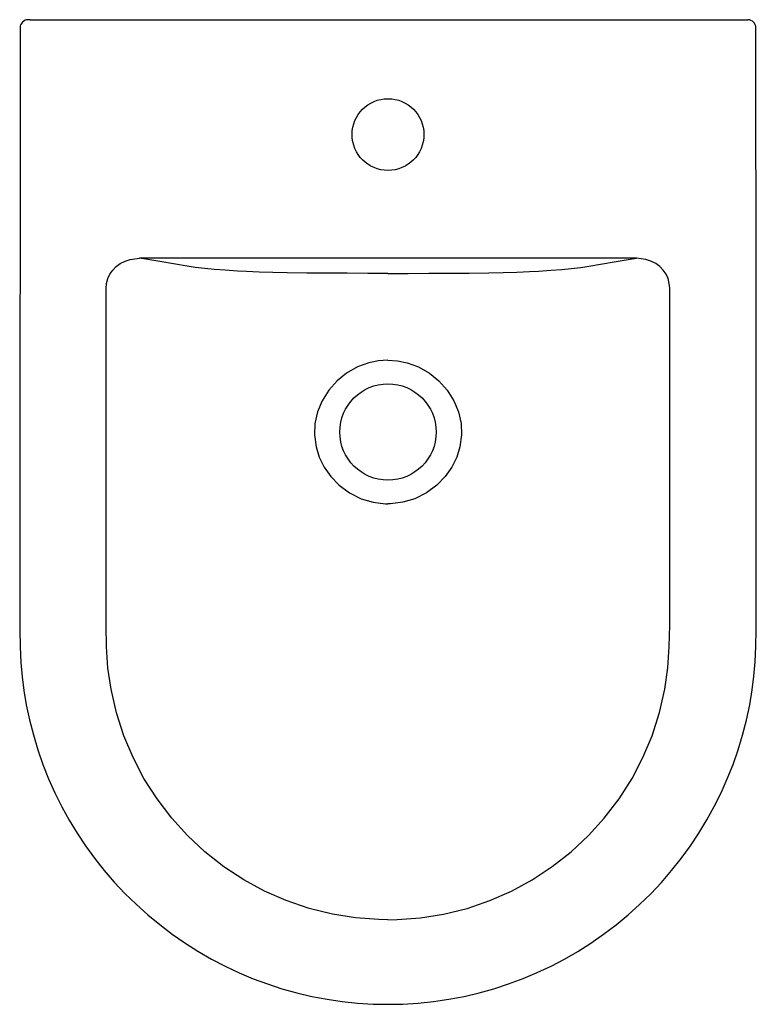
# Model space of a CAD drawing. Header units: millimetres. Extents: x 4417.472 to 4417.831, y 2560.916 to 2561.396.
import ezdxf

# ---------------------------------------------------------------- set-up
doc = ezdxf.new("R2010")
doc.units = ezdxf.units.MM
doc.layers.add('SANINDUSA', color=3, linetype='Continuous')

msp = doc.modelspace()

# ---------------------------------------------------------------- linework, layer by layer
at = {"layer": 'SANINDUSA'}
for p, q in [((4417.476846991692, 2561.396132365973), (4417.475859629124, 2561.396132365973)), ((4417.476846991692, 2561.396132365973), (4417.826767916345, 2561.396132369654)), ((4417.772542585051, 2561.279845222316), (4417.530072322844, 2561.279845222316))]:
    msp.add_line(p, q, dxfattribs=at)
at = {"layer": 'SANINDUSA', "flags": 128}
for points in [[(4417.471846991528, 2561.392134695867), (4417.471696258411, 2561.132443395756), (4417.471681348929, 2561.109196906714), (4417.471687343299, 2561.098647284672), (4417.47185036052, 2561.090395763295), (4417.472238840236, 2561.082747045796), (4417.47284934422, 2561.075768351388), (4417.473710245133, 2561.069085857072), (4417.474900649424, 2561.062117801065), (4417.476465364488, 2561.054772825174), (4417.47834238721, 2561.04747144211), (4417.480527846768, 2561.040236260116), (4417.483016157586, 2561.033090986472), (4417.48579912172, 2561.026061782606), (4417.488867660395, 2561.019171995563), (4417.492211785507, 2561.012443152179), (4417.4958208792, 2561.005895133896), (4417.499680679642, 2560.999546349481), (4417.503813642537, 2560.993351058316), (4417.508223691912, 2560.987304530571), (4417.512902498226, 2560.981421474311), (4417.517840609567, 2560.975716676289), (4417.523027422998, 2560.970204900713), (4417.528451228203, 2560.964900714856), (4417.534099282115, 2560.959818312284), (4417.539957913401, 2560.954971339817), (4417.54601123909, 2560.950373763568), (4417.55224378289, 2560.94603764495), (4417.558639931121, 2560.941973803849), (4417.565183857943, 2560.938191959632), (4417.571859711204, 2560.934700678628), (4417.578651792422, 2560.931507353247), (4417.585544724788, 2560.928618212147), (4417.592514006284, 2560.926039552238), (4417.599586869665, 2560.923749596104), (4417.606848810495, 2560.921727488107), (4417.614179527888, 2560.92001400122), (4417.621570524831, 2560.918610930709), (4417.629013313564, 2560.91751989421), (4417.63649939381, 2560.916742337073), (4417.644018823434, 2560.916279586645), (4417.651306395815, 2560.916137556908)], [(4417.651308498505, 2560.916138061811), (4417.658595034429, 2560.916279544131), (4417.66609711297, 2560.91674081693), (4417.673567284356, 2560.917515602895), (4417.680997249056, 2560.918603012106), (4417.688378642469, 2560.920001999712), (4417.695701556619, 2560.921710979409), (4417.702957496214, 2560.923728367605), (4417.710137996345, 2560.926052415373), (4417.717234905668, 2560.92868324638), (4417.724102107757, 2560.931569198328), (4417.730817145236, 2560.934731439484), (4417.737426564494, 2560.938189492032), (4417.743915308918, 2560.941937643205), (4417.7502681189, 2560.945969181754), (4417.756469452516, 2560.950276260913), (4417.762503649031, 2560.95484988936), (4417.768355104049, 2560.959679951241), (4417.774008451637, 2560.964755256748), (4417.779448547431, 2560.970063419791), (4417.784659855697, 2560.975590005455), (4417.789629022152, 2560.981321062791), (4417.794343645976, 2560.987242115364), (4417.798792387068, 2560.993338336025), (4417.80296504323, 2560.999594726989), (4417.806852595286, 2561.005996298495), (4417.810447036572, 2561.012527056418), (4417.813754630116, 2561.019187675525), (4417.816798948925, 2561.026021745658), (4417.819568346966, 2561.033009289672), (4417.822052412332, 2561.040129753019), (4417.824241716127, 2561.047361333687), (4417.826127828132, 2561.054680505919), (4417.827703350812, 2561.062060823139), (4417.828963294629, 2561.069478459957), (4417.829801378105, 2561.076104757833), (4417.830398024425, 2561.083070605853), (4417.830768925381, 2561.090524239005), (4417.830928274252, 2561.098753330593), (4417.830934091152, 2561.108125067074), (4417.830924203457, 2561.123870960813), (4417.830848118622, 2561.253953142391), (4417.830767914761, 2561.392134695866)], [(4417.513910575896, 2561.265216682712), (4417.514097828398, 2561.267557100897), (4417.514712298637, 2561.26990121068), (4417.515699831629, 2561.272044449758), (4417.517078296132, 2561.274046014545), (4417.518765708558, 2561.275785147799), (4417.520761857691, 2561.277268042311), (4417.52305035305, 2561.278460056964), (4417.525555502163, 2561.279302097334), (4417.530072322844, 2561.279845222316)], [(4417.553401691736, 2561.27598750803), (4417.547630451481, 2561.276923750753), (4417.540032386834, 2561.278186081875), (4417.534189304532, 2561.279159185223), (4417.530072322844, 2561.279845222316)], [(4417.749213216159, 2561.27598750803), (4417.754984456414, 2561.276923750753), (4417.762582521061, 2561.278186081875), (4417.768425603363, 2561.279159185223), (4417.772542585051, 2561.279845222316)], [(4417.788704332, 2561.265216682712), (4417.78850880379, 2561.267594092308), (4417.787902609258, 2561.26990121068), (4417.786895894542, 2561.27207462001), (4417.785536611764, 2561.274046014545), (4417.783823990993, 2561.275805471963), (4417.781853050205, 2561.277268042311), (4417.779534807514, 2561.278471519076), (4417.777059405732, 2561.279302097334), (4417.772542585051, 2561.279845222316)], [(4417.651307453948, 2561.272473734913), (4417.641397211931, 2561.272479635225), (4417.631462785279, 2561.272503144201), (4417.62157192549, 2561.272554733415), (4417.611792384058, 2561.272644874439), (4417.602191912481, 2561.272784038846), (4417.595210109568, 2561.272927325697), (4417.588496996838, 2561.273114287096), (4417.582285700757, 2561.273352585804), (4417.577871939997, 2561.273575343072), (4417.571864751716, 2561.2739550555), (4417.566564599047, 2561.274374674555), (4417.561941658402, 2561.274822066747), (4417.55721091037, 2561.275392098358), (4417.553401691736, 2561.27598750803)], [(4417.651307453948, 2561.272473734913), (4417.661217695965, 2561.272479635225), (4417.671152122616, 2561.272503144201), (4417.681042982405, 2561.272554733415), (4417.690822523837, 2561.272644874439), (4417.700422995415, 2561.272784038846), (4417.707404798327, 2561.272927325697), (4417.714117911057, 2561.273114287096), (4417.720329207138, 2561.273352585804), (4417.724742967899, 2561.273575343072), (4417.73075015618, 2561.2739550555), (4417.736050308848, 2561.274374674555), (4417.740673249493, 2561.274822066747), (4417.745403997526, 2561.275392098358), (4417.749213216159, 2561.27598750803)], [(4417.651307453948, 2560.957358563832), (4417.646858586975, 2560.957432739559), (4417.635496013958, 2560.958288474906), (4417.62416503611, 2560.960093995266), (4417.61278346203, 2560.962900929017), (4417.601602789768, 2560.966702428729), (4417.591144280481, 2560.971286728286), (4417.581036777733, 2560.9767731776), (4417.571216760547, 2560.983230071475), (4417.56191196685, 2560.990548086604), (4417.55354392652, 2560.998357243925), (4417.54580888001, 2561.006904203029), (4417.53866882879, 2561.01627452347), (4417.532306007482, 2561.026291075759), (4417.52700724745, 2561.036437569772), (4417.52254535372, 2561.047066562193), (4417.518921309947, 2561.058276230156), (4417.516247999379, 2561.06983882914), (4417.514733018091, 2561.080070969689), (4417.513984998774, 2561.090387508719), (4417.513852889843, 2561.100863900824), (4417.513905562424, 2561.111343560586), (4417.513923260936, 2561.153288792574), (4417.513910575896, 2561.265216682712)], [(4417.651307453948, 2560.957358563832), (4417.65575632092, 2560.957432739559), (4417.667158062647, 2560.958292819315), (4417.678449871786, 2560.960093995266), (4417.689872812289, 2560.962914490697), (4417.701012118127, 2560.966702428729), (4417.711506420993, 2560.971306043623), (4417.721578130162, 2560.9767731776), (4417.731432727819, 2560.983254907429), (4417.740702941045, 2560.990548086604), (4417.749097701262, 2560.998388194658), (4417.756806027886, 2561.006904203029), (4417.763970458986, 2561.016310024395), (4417.770308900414, 2561.026291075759), (4417.775623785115, 2561.03647464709), (4417.780069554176, 2561.047066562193), (4417.783704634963, 2561.058318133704), (4417.786366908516, 2561.06983882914), (4417.787805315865, 2561.080122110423), (4417.788492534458, 2561.090503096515), (4417.788702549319, 2561.100928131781), (4417.788709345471, 2561.111343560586), (4417.788691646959, 2561.153288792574), (4417.788704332, 2561.265216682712)], [(4417.651307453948, 2561.230132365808), (4417.646618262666, 2561.229822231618), (4417.641929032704, 2561.228874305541), (4417.636378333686, 2561.22685113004), (4417.631095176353, 2561.223848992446), (4417.626473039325, 2561.220089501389), (4417.622417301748, 2561.215504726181), (4417.619156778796, 2561.210313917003), (4417.616954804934, 2561.20502077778), (4417.61565984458, 2561.199257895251), (4417.615424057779, 2561.193673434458), (4417.616209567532, 2561.187954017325), (4417.617796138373, 2561.182917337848), (4417.620200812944, 2561.178069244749), (4417.623488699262, 2561.173395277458), (4417.627552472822, 2561.169181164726), (4417.632530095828, 2561.16548107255), (4417.638246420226, 2561.162615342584), (4417.643997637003, 2561.160891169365), (4417.650137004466, 2561.160151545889), (4417.651307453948, 2561.16013236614)], [(4417.651307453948, 2561.230132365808), (4417.655996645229, 2561.229822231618), (4417.660685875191, 2561.228874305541), (4417.66623657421, 2561.22685113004), (4417.671519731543, 2561.223848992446), (4417.67614186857, 2561.220089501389), (4417.680197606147, 2561.215504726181), (4417.683458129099, 2561.210313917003), (4417.685660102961, 2561.20502077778), (4417.686955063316, 2561.199257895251), (4417.687190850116, 2561.193673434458), (4417.686405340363, 2561.187954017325), (4417.684818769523, 2561.182917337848), (4417.682414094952, 2561.178069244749), (4417.679126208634, 2561.173395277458), (4417.675062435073, 2561.169181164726), (4417.670084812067, 2561.16548107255), (4417.66436848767, 2561.162615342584), (4417.658617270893, 2561.160891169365), (4417.652477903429, 2561.160151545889), (4417.651307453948, 2561.16013236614)]]:
    msp.add_lwpolyline(points, dxfattribs=at)
at = {"layer": 'SANINDUSA'}
for centre, radius in [((4417.65130745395, 2561.340132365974), 0.01750000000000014), ((4417.651307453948, 2561.195132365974), 0.02349999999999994)]:
    msp.add_circle(centre, radius, dxfattribs=at)
for centre, radius, start, end in [((4417.475846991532, 2561.392132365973), 0.004000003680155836, 89.9985666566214, 180.1195305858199), ((4417.826767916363, 2561.392132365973), 0.004000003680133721, 0.1846070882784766, 90.00000026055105)]:
    msp.add_arc(centre, radius, start, end, dxfattribs=at)

doc.saveas('drawing.dxf')
